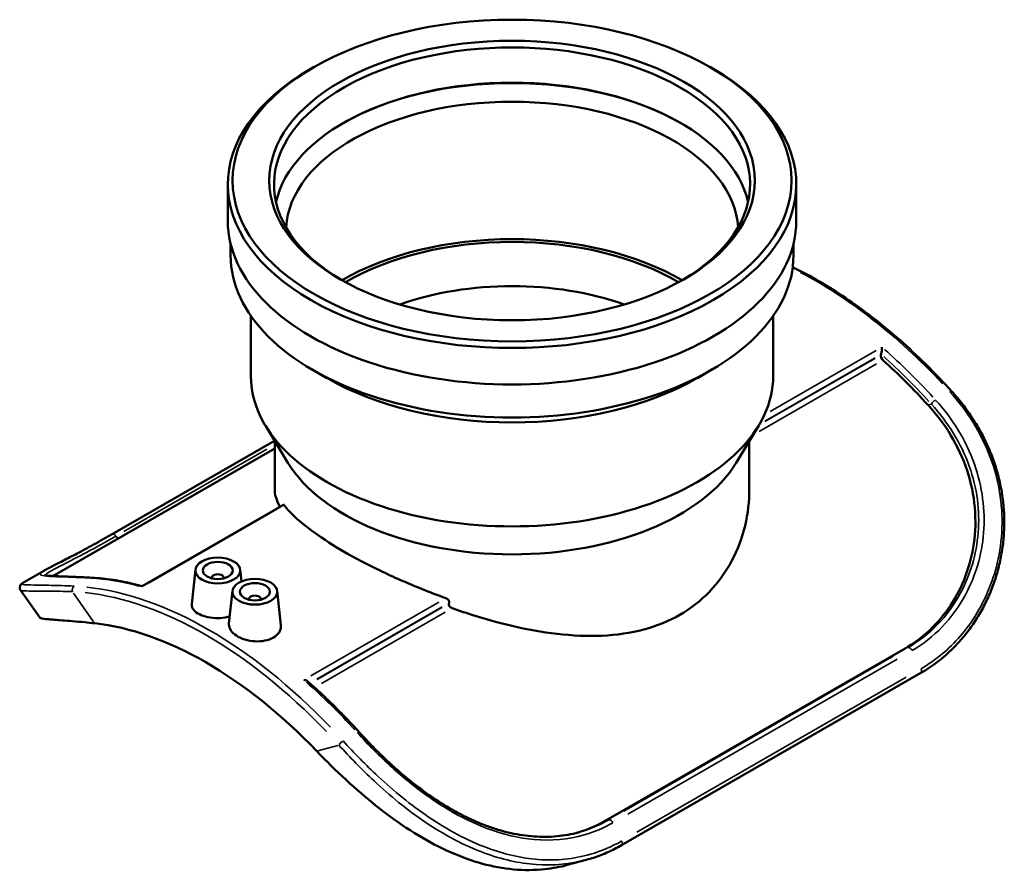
# Model space of a CAD drawing. Header units: inches. Extents: x -6.9 to 51.7, y -5.9 to 38.
# Tile 10 of 10: x 38.8 to 51.7, y 26.8 to 38. Entities that reach past the tile are written whole.
import ezdxf

# ---------------------------------------------------------------- set-up
doc = ezdxf.new("R2010")
doc.units = ezdxf.units.IN
doc.header["$MEASUREMENT"] = 0
doc.layers.add('Visible (ANSI)', color=7, linetype='Continuous', lineweight=50)
doc.layers.add('Visible Narrow (ANSI)', color=7, linetype='Continuous', lineweight=35)

msp = doc.modelspace()

# ---------------------------------------------------------------- linework, layer by layer
at = {"layer": 'Visible (ANSI)'}
for p, q in [((42.657, 37.33), (42.613, 37.304)), ((47.878, 37.33), (47.922, 37.304)), ((41.528, 35.307), (41.528, 35.787)), ((49.008, 35.307), (49.008, 35.787)), ((41.565, 34.85), (41.565, 35.003)), ((48.97, 34.85), (48.97, 35.003)), ((41.832, 33.263), (41.832, 34.055)), ((48.703, 33.263), (48.703, 34.055)), ((50.124, 33.55), (50.122, 33.543)), ((42.829, 33.238), (42.639, 33.348)), ((47.706, 33.238), (47.896, 33.348)), ((42.318, 32.123), (42.022, 32.613)), ((48.217, 32.123), (48.513, 32.613)), ((40.005, 31.182), (42.143, 32.413)), ((42.145, 31.773), (42.145, 32.41)), ((48.39, 31.773), (48.39, 32.41)), ((42.145, 32.31), (39.247, 30.641)), ((40.402, 30.498), (42.261, 31.569)), ((39.116, 30.705), (38.841, 30.547)), ((41.102, 30.715), (41.053, 30.261)), ((41.691, 30.715), (41.708, 30.56)), ((41.318, 30.608), (41.318, 30.6)), ((41.475, 30.608), (41.475, 30.6)), ((38.802, 30.445), (39.056, 30.083)), ((41.589, 30.434), (41.543, 30.005)), ((41.805, 30.327), (41.805, 30.32)), ((41.962, 30.327), (41.962, 30.32)), ((42.178, 30.434), (42.227, 29.983)), ((50.44, 29.678), (46.503, 27.411)), ((50.645, 29.354), (46.708, 27.086)), ((45.993, 26.826), (46.245, 26.894))]:
    msp.add_line(p, q, dxfattribs=at)
for centre, major_axis in [((45.268, 35.838), (3.677, 0)), ((45.268, 35.838), (-3.195, 0)), ((41.396, 30.704), (-0.295, 0)), ((41.396, 30.704), (0.197, 0)), ((41.884, 30.424), (-0.295, 0)), ((41.884, 30.424), (0.197, 0))]:
    msp.add_ellipse(centre, major_axis=major_axis, ratio=0.575862, dxfattribs=at)
for centre, major_axis, ratio, start_param, end_param in [((45.268, 35.787), (-3.132, 0), 0.575862, 2.370075, 7.054703), ((45.268, 35.787), (-3.74, 0), 0.575862, 5.50164, 10.206324), ((45.268, 35.323), (3.132, 0), 0.575862, 0.12895, 3.012642), ((45.268, 35.307), (-3.152, 0), 0.575862, 3.92629, 5.498488), ((45.268, 35.163), (2.975, 0), 0.575862, 0.033817, 3.107775), ((45.268, 35.307), (-3.74, 0), 0.575862, 0, 3.141593), ((45.268, 33.263), (-3.132, 0), 0.575862, 3.916717, 5.508061), ((45.268, 33.263), (-3.069, 0), 0.575862, 3.916902, 5.507876), ((45.268, 34.85), (-3.703, 0), 0.575862, 0, 3.141593), ((45.268, 32.824), (-2.819, 0), 0.575862, 4.161411, 5.263367), ((50.16, 33.509), (0.0276, -0.0479), 0.578093, 3.667125, 5.228645), ((50.086, 33.584), (-0.0276, 0.0479), 0.578093, 3.667125, 3.671755), ((49.032, 29.468), (-2.944, 5.112), 0.578093, 5.077323, 5.228645), ((45.268, 33.263), (-3.436, 0), 0.575862, 0, 3.141593), ((45.268, 34.632), (3.436, 0), 0.575862, 3.923138, 5.50164), ((45.268, 32.714), (-3.123, 0), 0.575862, 0.334669, 2.806924), ((41.396, 30.608), (-0.0787, 0), 0.575862, 2.972903, 6.451874), ((41.884, 30.327), (-0.0787, 0), 0.575862, 2.972903, 6.451874), ((45.268, 27.3), (2.631, 8.337), 0.201814, 1.270049, 1.271081), ((41.237, 24.979), (2.756, -4.787), 0.578093, 1.974864, 2.741393)]:
    msp.add_ellipse(centre, major_axis=major_axis, ratio=ratio, start_param=start_param, end_param=end_param, dxfattribs=at)
for points, knots in [([(48.961, 34.697), (49.191, 34.585), (49.422, 34.451), (49.893, 34.132), (50.134, 33.946), (50.603, 33.532), (50.833, 33.306), (51.053, 33.062)], [4.6358482, 4.6358482, 4.6358482, 4.6358482, 4.7981256, 4.7981256, 4.9695988, 4.9695988, 5.1410719, 5.1410719, 5.1410719, 5.1410719]), ([(50.135, 33.644), (50.135, 33.644), (50.135, 33.644), (50.135, 33.638), (50.135, 33.632), (50.134, 33.618), (50.133, 33.611), (50.132, 33.596), (50.131, 33.588), (50.129, 33.574), (50.128, 33.568), (50.126, 33.558), (50.125, 33.554), (50.124, 33.551), (50.124, 33.55), (50.124, 33.55)], [-0.6322652, -0.6322652, -0.6322652, -0.6322652, -0.6313471, -0.6313471, -0.5547674, -0.5547674, -0.4817976, -0.4817976, -0.4073374, -0.4073374, -0.3515521, -0.3515521, -0.3028831, -0.3028831, -0.3023752, -0.3023752, -0.3023752, -0.3023752]), ([(51.053, 33.062), (51.104, 33.006), (51.152, 32.949), (51.244, 32.83), (51.287, 32.769), (51.369, 32.643), (51.408, 32.579), (51.478, 32.449), (51.51, 32.383), (51.567, 32.25), (51.593, 32.184), (51.638, 32.05), (51.657, 31.983), (51.69, 31.849), (51.704, 31.782), (51.725, 31.647), (51.733, 31.579), (51.743, 31.444), (51.745, 31.376), (51.743, 31.241), (51.74, 31.173), (51.727, 31.039), (51.718, 30.972), (51.693, 30.839), (51.678, 30.773), (51.643, 30.642), (51.622, 30.578), (51.576, 30.451), (51.55, 30.388), (51.493, 30.266), (51.462, 30.206), (51.395, 30.089), (51.359, 30.033), (51.282, 29.923), (51.242, 29.871), (51.159, 29.773), (51.118, 29.727), (51.009, 29.619), (50.941, 29.559), (50.798, 29.448), (50.723, 29.398), (50.645, 29.354)], [0, 0, 0, 0, 0.586416, 0.586416, 1.172831, 1.172831, 1.759247, 1.759247, 2.333806, 2.333806, 2.894121, 2.894121, 3.44466, 3.44466, 3.989248, 3.989248, 4.531272, 4.531272, 5.073621, 5.073621, 5.618595, 5.618595, 6.167808, 6.167808, 6.722226, 6.722226, 7.28222, 7.28222, 7.84759, 7.84759, 8.417623, 8.417623, 8.991239, 8.991239, 9.567271, 9.567271, 10.107532, 10.107532, 10.917923, 10.917923, 11.728314, 11.728314, 11.728314, 11.728314]), ([(50.742, 32.883), (50.852, 32.762), (50.955, 32.628), (51.129, 32.338), (51.202, 32.182), (51.308, 31.862), (51.342, 31.697), (51.371, 31.371), (51.366, 31.21), (51.323, 30.915), (51.287, 30.772), (51.184, 30.496), (51.116, 30.365), (50.957, 30.124), (50.864, 30.014), (50.662, 29.824), (50.552, 29.743), (50.44, 29.678)], [34.763312, 34.763312, 34.763312, 34.763312, 36.061073, 36.061073, 37.358833, 37.358833, 38.656594, 38.656594, 39.954355, 39.954355, 41.16763, 41.16763, 42.380904, 42.380904, 43.594179, 43.594179, 44.807454, 44.807454, 44.807454, 44.807454]), ([(42.145, 31.773), (42.145, 31.707), (42.163, 31.638), (42.206, 31.558), (42.21, 31.55), (42.214, 31.542)], [6.126041, 6.126041, 6.126041, 6.126041, 7.652121, 7.652121, 7.815277, 7.815277, 7.815277, 7.815277]), ([(44.48, 30.207), (44.545, 30.184), (44.61, 30.162), (44.875, 30.076), (45.075, 30.019), (45.461, 29.929), (45.661, 29.892), (46.06, 29.846), (46.259, 29.837), (46.643, 29.854), (46.829, 29.881), (47.174, 29.973), (47.334, 30.039), (47.618, 30.202), (47.75, 30.305), (47.98, 30.544), (48.079, 30.68), (48.236, 30.975), (48.295, 31.133), (48.372, 31.454), (48.39, 31.616), (48.39, 31.773)], [16.309501, 16.309501, 16.309501, 16.309501, 16.808599, 16.808599, 18.334679, 18.334679, 19.866189, 19.866189, 21.3977, 21.3977, 22.92921, 22.92921, 24.46072, 24.46072, 25.992231, 25.992231, 27.523741, 27.523741, 29.055251, 29.055251, 30.586762, 30.586762, 30.586762, 30.586762]), ([(42.261, 31.569), (42.262, 31.57), (42.264, 31.569), (42.267, 31.567), (42.268, 31.566), (42.269, 31.565)], [0.1093904, 0.1093904, 0.1093904, 0.1093904, 0.16598603, 0.16598603, 0.18795256, 0.18795256, 0.18795256, 0.18795256]), ([(42.269, 31.565), (42.299, 31.524), (42.336, 31.483), (42.457, 31.362), (42.556, 31.281), (42.786, 31.116), (42.918, 31.032), (43.201, 30.869), (43.36, 30.785), (43.705, 30.619), (43.891, 30.536), (44.186, 30.418), (44.291, 30.378), (44.396, 30.339)], [8.354501, 8.354501, 8.354501, 8.354501, 9.167943, 9.167943, 10.692643, 10.692643, 12.217343, 12.217343, 13.742044, 13.742044, 15.266744, 15.266744, 16.080186, 16.080186, 16.080186, 16.080186]), ([(39.116, 30.705), (39.13, 30.713), (39.145, 30.722), (39.18, 30.74), (39.199, 30.75), (39.24, 30.771), (39.263, 30.783), (39.311, 30.807), (39.337, 30.82), (39.392, 30.848), (39.421, 30.863), (39.481, 30.894), (39.513, 30.911), (39.58, 30.946), (39.615, 30.964), (39.686, 31.003), (39.724, 31.023), (39.8, 31.066), (39.84, 31.088), (39.921, 31.133), (39.963, 31.157), (40.005, 31.182)], [6.063252, 6.063252, 6.063252, 6.063252, 6.523438, 6.523438, 6.983623, 6.983623, 7.443809, 7.443809, 7.903995, 7.903995, 8.364181, 8.364181, 8.824366, 8.824366, 9.284552, 9.284552, 9.744738, 9.744738, 10.204924, 10.204924, 10.66511, 10.66511, 10.66511, 10.66511]), ([(39.713, 30.61), (39.639, 30.614), (39.569, 30.617), (39.475, 30.62), (39.445, 30.622), (39.388, 30.624), (39.361, 30.625), (39.311, 30.627), (39.288, 30.628), (39.246, 30.63), (39.226, 30.631), (39.191, 30.633), (39.176, 30.634), (39.15, 30.637), (39.139, 30.638), (39.123, 30.641), (39.118, 30.643), (39.117, 30.643), (39.117, 30.643), (39.117, 30.643)], [0, 0, 0, 0, 0.877743, 0.877743, 1.316614, 1.316614, 1.755486, 1.755486, 2.194357, 2.194357, 2.633229, 2.633229, 3.0721, 3.0721, 3.510972, 3.510972, 3.949843, 3.949843, 3.992485, 3.992485, 3.992485, 3.992485]), ([(40.402, 30.498), (40.355, 30.511), (40.308, 30.523), (40.215, 30.544), (40.168, 30.554), (40.076, 30.571), (40.03, 30.578), (39.938, 30.591), (39.893, 30.597), (39.802, 30.605), (39.757, 30.608), (39.713, 30.61)], [1.8287377, 1.8287377, 1.8287377, 1.8287377, 1.8628298, 1.8628298, 1.8969922, 1.8969922, 1.9311546, 1.9311546, 1.9653169, 1.9653169, 1.9994793, 1.9994793, 1.9994793, 1.9994793]), ([(38.802, 30.445), (38.794, 30.455), (38.79, 30.471), (38.792, 30.498), (38.797, 30.507), (38.806, 30.521), (38.811, 30.525), (38.819, 30.533), (38.823, 30.536), (38.831, 30.541), (38.835, 30.544), (38.84, 30.546), (38.84, 30.547), (38.841, 30.547)], [4.818495, 4.818495, 4.818495, 4.818495, 5.02881, 5.02881, 5.226668, 5.226668, 5.442287, 5.442287, 5.657907, 5.657907, 5.873526, 5.873526, 5.896591, 5.896591, 5.896591, 5.896591]), ([(40.4, 30.488), (40.4, 30.489), (40.4, 30.489), (40.4, 30.492), (40.4, 30.495), (40.401, 30.497), (40.401, 30.498), (40.402, 30.498)], [-0.6322652, -0.6322652, -0.6322652, -0.6322652, -0.6313471, -0.6313471, -0.5547674, -0.5547674, -0.5067371, -0.5067371, -0.5067371, -0.5067371]), ([(44.396, 30.339), (44.399, 30.338), (44.402, 30.337), (44.412, 30.332), (44.42, 30.327), (44.43, 30.317), (44.434, 30.312), (44.44, 30.3), (44.442, 30.294), (44.442, 30.288), (44.442, 30.285), (44.441, 30.281), (44.44, 30.277)], [-0.1879526, -0.1879526, -0.1879526, -0.1879526, -0.165986, -0.165986, -0.1051341, -0.1051341, -0.052567, -0.052567, 0, 0, 0, 0.0358029, 0.0358029, 0.0358029, 0.0358029]), ([(41.553, 30.099), (41.545, 30.097), (41.536, 30.094), (41.485, 30.082), (41.439, 30.077), (41.354, 30.076), (41.308, 30.08), (41.223, 30.098), (41.185, 30.111), (41.124, 30.142), (41.097, 30.162), (41.062, 30.205), (41.053, 30.228), (41.053, 30.254), (41.053, 30.258), (41.053, 30.261)], [0.258093, 0.258093, 0.258093, 0.258093, 0.326374, 0.326374, 0.652747, 0.652747, 0.980063, 0.980063, 1.307379, 1.307379, 1.63683, 1.63683, 1.966282, 1.966282, 2.018749, 2.018749, 2.018749, 2.018749]), ([(44.437, 30.269), (44.435, 30.265), (44.435, 30.261), (44.435, 30.252), (44.436, 30.246), (44.442, 30.234), (44.447, 30.228), (44.457, 30.219), (44.464, 30.214), (44.475, 30.209), (44.477, 30.208), (44.48, 30.207)], [0.4222187, 0.4222187, 0.4222187, 0.4222187, 0.4580153, 0.4580153, 0.5104645, 0.5104645, 0.5629136, 0.5629136, 0.6246199, 0.6246199, 0.6439182, 0.6439182, 0.6439182, 0.6439182]), ([(39.056, 30.083), (39.058, 30.08), (39.062, 30.078), (39.086, 30.07), (39.119, 30.065), (39.215, 30.057), (39.277, 30.053), (39.431, 30.041), (39.531, 30.033), (39.688, 30.018), (39.731, 30.013), (39.776, 30.009)], [38.117922, 38.117922, 38.117922, 38.117922, 38.57192, 38.57192, 39.785799, 39.785799, 40.999678, 40.999678, 42.383109, 42.383109, 42.875247, 42.875247, 42.875247, 42.875247]), ([(42.127, 29.821), (42.097, 29.803), (42.058, 29.789), (41.973, 29.772), (41.927, 29.769), (41.841, 29.774), (41.795, 29.782), (41.711, 29.808), (41.672, 29.826), (41.612, 29.865), (41.585, 29.889), (41.551, 29.94), (41.542, 29.968), (41.542, 29.997), (41.542, 30.001), (41.543, 30.005)], [0, 0, 0, 0, 0.329581, 0.329581, 0.659163, 0.659163, 0.988614, 0.988614, 1.318066, 1.318066, 1.645382, 1.645382, 1.972697, 1.972697, 2.025213, 2.025213, 2.025213, 2.025213]), ([(42.227, 29.983), (42.227, 29.979), (42.227, 29.974), (42.228, 29.942), (42.219, 29.914), (42.185, 29.861), (42.158, 29.838), (42.127, 29.821)], [4.5372852, 4.5372852, 4.5372852, 4.5372852, 4.590721, 4.590721, 4.9208055, 4.9208055, 5.2508901, 5.2508901, 5.2508901, 5.2508901]), ([(42.527, 29.263), (42.528, 29.263), (42.528, 29.263), (42.536, 29.262), (42.544, 29.26), (42.558, 29.256), (42.565, 29.253), (42.576, 29.247), (42.58, 29.244), (42.583, 29.241)], [-0.0007505, -0.0007505, -0.0007505, -0.0007505, 0, 0, 0.0625973, 0.0625973, 0.122244, 0.122244, 0.1646784, 0.1646784, 0.1646784, 0.1646784]), ([(43.258, 28.573), (43.215, 28.621), (43.171, 28.668), (43.082, 28.762), (43.038, 28.808), (42.949, 28.898), (42.903, 28.943), (42.813, 29.031), (42.767, 29.074), (42.676, 29.159), (42.63, 29.2), (42.583, 29.241)], [1.1421134, 1.1421134, 1.1421134, 1.1421134, 1.1759142, 1.1759142, 1.209715, 1.209715, 1.2435158, 1.2435158, 1.2773166, 1.2773166, 1.3111174, 1.3111174, 1.3111174, 1.3111174]), ([(46.141, 27.255), (46.095, 27.243), (46.048, 27.232), (45.953, 27.215), (45.905, 27.209), (45.808, 27.2), (45.759, 27.197), (45.66, 27.196), (45.61, 27.198), (45.509, 27.205), (45.459, 27.21), (45.357, 27.225), (45.306, 27.234), (45.204, 27.257), (45.153, 27.27), (45.05, 27.3), (44.999, 27.317), (44.896, 27.355), (44.844, 27.375), (44.742, 27.42), (44.69, 27.444), (44.588, 27.495), (44.538, 27.522), (44.437, 27.58), (44.386, 27.61), (44.287, 27.673), (44.238, 27.705), (44.14, 27.773), (44.091, 27.809), (43.996, 27.881), (43.948, 27.918), (43.855, 27.994), (43.809, 28.033), (43.719, 28.113), (43.674, 28.153), (43.565, 28.255), (43.501, 28.318), (43.377, 28.445), (43.316, 28.509), (43.258, 28.573)], [1.388686, 1.388686, 1.388686, 1.388686, 1.852511, 1.852511, 2.316337, 2.316337, 2.780163, 2.780163, 3.243989, 3.243989, 3.707815, 3.707815, 4.171641, 4.171641, 4.635467, 4.635467, 5.099293, 5.099293, 5.563119, 5.563119, 6.026945, 6.026945, 6.490771, 6.490771, 6.954597, 6.954597, 7.418422, 7.418422, 7.882248, 7.882248, 8.346074, 8.346074, 8.8099, 8.8099, 9.273726, 9.273726, 9.969465, 9.969465, 10.665204, 10.665204, 10.665204, 10.665204]), ([(42.698, 28.326), (42.743, 28.279), (42.788, 28.233), (42.965, 28.056), (43.1, 27.928), (43.355, 27.705), (43.483, 27.599), (43.75, 27.398), (43.89, 27.303), (44.173, 27.132), (44.317, 27.057), (44.602, 26.931), (44.743, 26.88), (45.012, 26.807), (45.15, 26.781), (45.426, 26.756), (45.565, 26.757), (45.8, 26.782), (45.898, 26.801), (45.993, 26.826)], [19.896569, 19.896569, 19.896569, 19.896569, 20.388708, 20.388708, 21.772138, 21.772138, 22.986017, 22.986017, 24.199896, 24.199896, 25.413775, 25.413775, 26.627655, 26.627655, 27.817303, 27.817303, 29.006952, 29.006952, 29.881688, 29.881688, 29.881688, 29.881688]), ([(46.503, 27.411), (46.39, 27.346), (46.267, 27.293), (46.131, 27.253), (46.126, 27.252), (46.121, 27.25)], [22.403727, 22.403727, 22.403727, 22.403727, 23.617002, 23.617002, 23.663134, 23.663134, 23.663134, 23.663134]), ([(46.708, 27.086), (46.679, 27.07), (46.649, 27.054), (46.59, 27.023), (46.559, 27.009), (46.498, 26.981), (46.467, 26.968), (46.405, 26.944), (46.373, 26.933), (46.31, 26.912), (46.278, 26.903), (46.245, 26.894)], [0, 0, 0, 0, 0.306125, 0.306125, 0.612251, 0.612251, 0.918376, 0.918376, 1.224502, 1.224502, 1.530627, 1.530627, 1.530627, 1.530627])]:
    msp.add_open_spline(points, degree=3, knots=knots, dxfattribs=at)
msp.add_open_spline([(39.229, 30.631), (39.235, 30.634), (39.241, 30.637), (39.247, 30.641)], degree=3, dxfattribs=at)
at = {"layer": 'Visible Narrow (ANSI)'}
for p, q in [((50.058, 33.6), (48.665, 32.798)), ((50.042, 33.497), (48.596, 32.664)), ((48.601, 32.673), (50.044, 33.504)), ((48.521, 32.534), (50.064, 33.423)), ((50.745, 32.883), (50.784, 32.894)), ((40.16, 31.217), (42.04, 32.3)), ((40.493, 30.542), (42.175, 31.511)), ((40.057, 31.155), (40.08, 31.123)), ((39.762, 30.029), (39.498, 30.404)), ((44.303, 30.286), (42.621, 29.317)), ((42.698, 29.274), (44.348, 30.224)), ((44.345, 30.216), (42.702, 29.27)), ((42.76, 29.216), (44.389, 30.155)), ((50.477, 29.688), (50.442, 29.679)), ((50.282, 29.576), (46.739, 27.535)), ((46.792, 27.496), (50.336, 29.537)), ((50.452, 29.297), (46.909, 27.257)), ((42.976, 28.401), (42.712, 28.33)), ((46.505, 27.411), (46.54, 27.421))]:
    msp.add_line(p, q, dxfattribs=at)
for centre, major_axis, ratio, start_param, end_param in [((49.259, 29.599), (3.005, -5.217), 0.578093, 1.95441, 2.403774), ((49.071, 29.491), (-3.005, 5.217), 0.578093, 5.079845, 5.238374), ((49.032, 29.468), (2.977, -5.17), 0.578093, 1.937789, 2.087985), ((51.012, 33.025), (0.0409, 0.0371), 0.286413, 0.046154, 0.876921), ((50.825, 32.917), (0.0409, 0.0371), 0.286413, 1.001615, 2.415332), ((40.033, 31.134), (-0.0276, 0.0479), 0.578093, 4.939075, 6.212443), ((39.71, 30.555), (0.0026, 0.0552), 0.765154, 0.022794, 0.433088), ((41.464, 25.11), (-3.005, 5.217), 0.578093, 5.761068, 5.919597), ((39.523, 30.447), (-0.0026, -0.0552), 0.765154, 3.676014, 5.089731), ((41.276, 25.002), (-3.005, 5.217), 0.578093, 5.113906, 5.885536), ((41.237, 24.979), (-2.977, 5.17), 0.578093, 5.113906, 5.885536), ((50.502, 29.639), (-0.0276, 0.0479), 0.578093, 4.689931, 6.055258), ((50.618, 29.402), (0.0276, -0.0479), 0.578093, 0.071399, 1.356581), ((41.464, 25.11), (3.005, -5.217), 0.578093, 1.938252, 2.096781), ((43.217, 28.536), (0.0409, 0.0371), 0.286413, 0.046154, 0.876921), ((43.029, 28.428), (0.0409, 0.0371), 0.286413, 1.001615, 2.415332), ((46.565, 27.372), (-0.0276, 0.0479), 0.578093, 4.689931, 6.055258), ((46.681, 27.134), (0.0276, -0.0479), 0.578093, 0.071399, 1.356581)]:
    msp.add_ellipse(centre, major_axis=major_axis, ratio=ratio, start_param=start_param, end_param=end_param, dxfattribs=at)
for points, knots in [([(51.029, 33.057), (51.142, 32.931), (51.245, 32.797), (51.422, 32.511), (51.497, 32.36), (51.614, 32.052), (51.657, 31.896), (51.709, 31.579), (51.72, 31.419), (51.709, 31.105), (51.687, 30.95), (51.593, 30.551), (51.494, 30.317), (51.244, 29.916), (51.096, 29.747), (50.841, 29.533), (50.747, 29.467), (50.649, 29.41)], [0, 0, 0, 0, 1.331819, 1.331819, 2.663639, 2.663639, 3.958476, 3.958476, 5.253314, 5.253314, 6.54021, 6.54021, 8.679585, 8.679585, 10.670148, 10.670148, 11.728314, 11.728314, 11.728314, 11.728314]), ([(50.533, 29.65), (50.676, 29.733), (50.809, 29.838), (51.048, 30.086), (51.153, 30.231), (51.367, 30.633), (51.449, 30.91), (51.484, 31.349), (51.48, 31.501), (51.44, 31.805), (51.403, 31.956), (51.297, 32.258), (51.226, 32.408), (51.054, 32.691), (50.953, 32.825), (50.841, 32.948)], [-10.66511, -10.66511, -10.66511, -10.66511, -9.1159, -9.1159, -7.537057, -7.537057, -5.131434, -5.131434, -3.882235, -3.882235, -2.633036, -2.633036, -1.316518, -1.316518, 0, 0, 0, 0]), ([(50.786, 32.894), (50.895, 32.774), (50.994, 32.645), (51.162, 32.371), (51.232, 32.225), (51.335, 31.933), (51.371, 31.786), (51.41, 31.491), (51.413, 31.343), (51.378, 30.917), (51.297, 30.647), (51.087, 30.255), (50.984, 30.114), (50.75, 29.872), (50.62, 29.77), (50.479, 29.689)], [0, 0, 0, 0, 1.316518, 1.316518, 2.633036, 2.633036, 3.882235, 3.882235, 5.131434, 5.131434, 7.537057, 7.537057, 9.1159, 9.1159, 10.66511, 10.66511, 10.66511, 10.66511]), ([(39.127, 30.641), (39.128, 30.644), (39.13, 30.648), (39.157, 30.678), (39.238, 30.719), (39.448, 30.826), (39.551, 30.879), (39.785, 31.004), (39.915, 31.076), (40.056, 31.157)], [4.733347, 4.733347, 4.733347, 4.733347, 5.131434, 5.131434, 7.537057, 7.537057, 9.1159, 9.1159, 10.66511, 10.66511, 10.66511, 10.66511]), ([(39.116, 30.705), (39.09, 30.691), (39.072, 30.678), (39.051, 30.656), (39.055, 30.647), (39.095, 30.634), (39.132, 30.63), (39.238, 30.623), (39.309, 30.621), (39.481, 30.615), (39.582, 30.611), (39.694, 30.606)], [-6.063252, -6.063252, -6.063252, -6.063252, -5.131434, -5.131434, -3.882235, -3.882235, -2.633036, -2.633036, -1.316518, -1.316518, 0, 0, 0, 0]), ([(39.506, 30.498), (39.393, 30.503), (39.29, 30.506), (39.113, 30.51), (39.038, 30.511), (38.921, 30.513), (38.878, 30.514), (38.826, 30.519), (38.815, 30.524), (38.824, 30.536), (38.83, 30.541), (38.841, 30.547)], [0, 0, 0, 0, 1.331822, 1.331822, 2.663644, 2.663644, 3.958481, 3.958481, 5.253319, 5.253319, 5.896591, 5.896591, 5.896591, 5.896591]), ([(38.802, 30.445), (38.804, 30.441), (38.814, 30.438), (38.857, 30.434), (38.899, 30.433), (39.015, 30.433), (39.09, 30.433), (39.267, 30.431), (39.37, 30.429), (39.484, 30.425)], [-4.818495, -4.818495, -4.818495, -4.818495, -3.958481, -3.958481, -2.663644, -2.663644, -1.331822, -1.331822, 0, 0, 0, 0]), ([(43.233, 28.568), (43.373, 28.413), (43.524, 28.26), (43.842, 27.972), (44.008, 27.838), (44.424, 27.546), (44.682, 27.404), (45.147, 27.229), (45.354, 27.18), (45.785, 27.142), (46.006, 27.162), (46.348, 27.26), (46.475, 27.314), (46.595, 27.383)], [-10.665204, -10.665204, -10.665204, -10.665204, -9.021713, -9.021713, -7.420261, -7.420261, -5.142252, -5.142252, -3.325101, -3.325101, -1.294954, -1.294954, 0, 0, 0, 0]), ([(42.99, 28.405), (43.134, 28.245), (43.288, 28.086), (43.661, 27.738), (43.885, 27.554), (44.373, 27.223), (44.639, 27.081), (45.133, 26.9), (45.361, 26.848), (45.812, 26.817), (46.034, 26.837), (46.245, 26.894)], [-11.728365, -11.728365, -11.728365, -11.728365, -10.04539, -10.04539, -7.896413, -7.896413, -5.552528, -5.552528, -3.553621, -3.553621, -1.530627, -1.530627, -1.530627, -1.530627]), ([(46.712, 27.143), (46.581, 27.068), (46.442, 27.009), (46.08, 26.904), (45.849, 26.881), (45.393, 26.915), (45.168, 26.967), (44.681, 27.148), (44.418, 27.289), (43.935, 27.617), (43.713, 27.799), (43.343, 28.144), (43.189, 28.301), (43.046, 28.46)], [0, 0, 0, 0, 1.413147, 1.413147, 3.553621, 3.553621, 5.552528, 5.552528, 7.896413, 7.896413, 10.04539, 10.04539, 11.728365, 11.728365, 11.728365, 11.728365]), ([(46.542, 27.422), (46.425, 27.354), (46.3, 27.301), (46.16, 27.261), (46.151, 27.258), (46.141, 27.255)], [0, 0, 0, 0, 1.294954, 1.294954, 1.388686, 1.388686, 1.388686, 1.388686])]:
    msp.add_open_spline(points, degree=3, knots=knots, dxfattribs=at)

doc.saveas('drawing.dxf')
